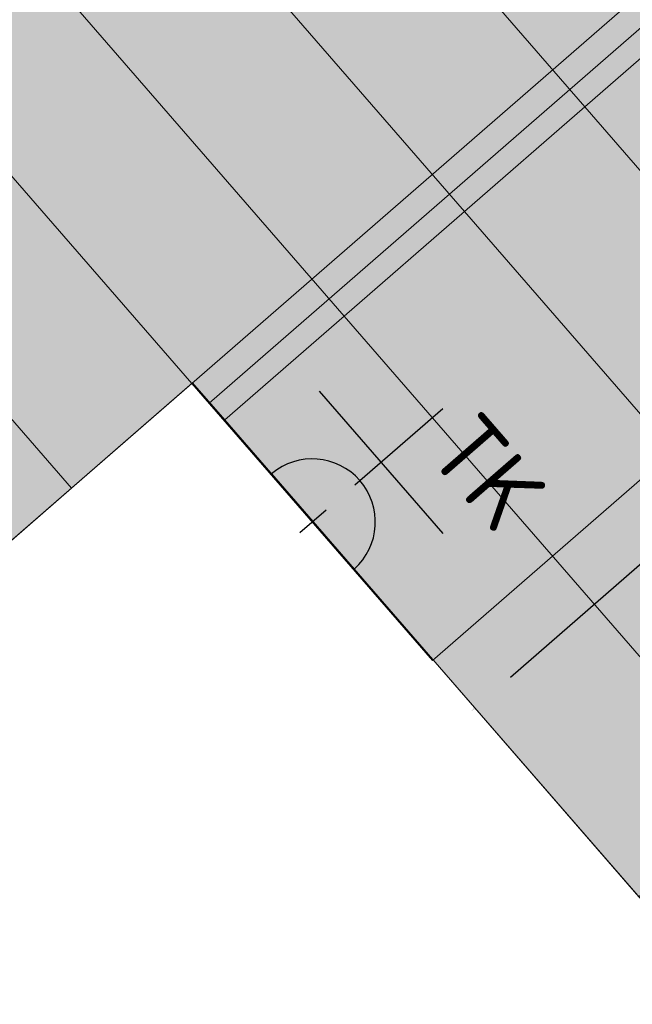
# Model space of a CAD drawing. Header units: millimetres. Extents: x 102382 to 164490, y 45733 to 103316.
# Tile 67 of 183: x 138477 to 139646, y 71373 to 73250. Entities that reach past the tile are written whole.
import ezdxf
from ezdxf import colors
from ezdxf.entities.mleader import LeaderData, LeaderLine
from ezdxf.math import Vec2, Vec3

# ---------------------------------------------------------------- set-up
doc = ezdxf.new("R2010")
doc.units = ezdxf.units.MM
doc.layers.get('0').update_dxf_attribs({"true_color": 0x000000})
doc.layers.add('_SA-ELEKTER_pistikupesad', color=7, linetype='Continuous', true_color=0x9900cc)
for name, color, linetype, lineweight, true_color in [('_SA-LAGI', 7, 'Continuous', 9, 0x5b5b5b), ('_SA-PORAND', 7, 'Continuous', 9, 0x5b5b5b), ('_SA-PORAND_hatch', 254, 'Continuous', 9, 0xbebebe), ('_SA-SISUSTUS_kohtkindel', 7, 'Continuous', 15, 0x7f4f3f)]:
    doc.layers.add(name, color=color, linetype=linetype, lineweight=lineweight, true_color=true_color)
doc.styles.add('DIN Pro Light-Light', font='txt')
doc.styles.add('DIN Pro Medium-Medium', font='txt')

# ---------------------------------------------------------------- blocks, each defined once
blk = doc.blocks.new('_SA_EL_Töökoht')
at = {"linetype": 'ByBlock', "lineweight": -2}
blk.add_hatch(color=0, dxfattribs=at).paths.add_polyline_path([(-120.3, 33.1), (120.1, 33.1), (120, 35.7), (119.9, 38.4), (119.7, 41.1), (119.4, 43.8), (119.1, 46.5), (118.8, 49.3), (118.3, 52), (117.8, 54.8), (117.2, 57.5), (116.6, 60.3), (115.9, 63.1), (115.1, 65.8), (114.2, 68.6), (113.3, 71.4), (112.3, 74.1), (111.2, 76.9), (110, 79.6), (108.8, 82.3), (107.5, 85), (106.1, 87.7), (104.7, 90.4), (103.2, 93), (101.6, 95.6), (99.9, 98.1), (98.2, 100.6), (96.4, 103.1), (94.5, 105.6), (92.6, 108), (90.6, 110.3), (88.6, 112.6), (86.5, 114.9), (84.3, 117), (82.1, 119.2), (79.8, 121.3), (77.5, 123.3), (75.1, 125.2), (72.7, 127.1), (70.2, 129), (67.7, 130.7), (65.2, 132.4), (62.6, 134), (60, 135.6), (57.3, 137.1), (54.7, 138.5), (52, 139.8), (49.3, 141.1), (46.5, 142.3), (43.8, 143.4), (41, 144.4), (38.3, 145.4), (35.5, 146.3), (32.7, 147.1), (29.9, 147.9), (27.1, 148.6), (24.4, 149.2), (21.6, 149.7), (18.8, 150.2), (16.1, 150.6), (13.3, 150.9), (10.6, 151.2), (7.9, 151.4), (5.2, 151.6), (2.5, 151.7), (-0.1, 151.7), (-2.8, 151.7), (-5.5, 151.6), (-8.2, 151.4), (-10.9, 151.2), (-13.6, 150.9), (-16.3, 150.6), (-19.1, 150.2), (-21.9, 149.7), (-24.6, 149.2), (-27.4, 148.6), (-30.2, 147.9), (-33, 147.1), (-35.8, 146.3), (-38.5, 145.4), (-41.3, 144.4), (-44.1, 143.4), (-46.8, 142.3), (-49.5, 141.1), (-52.3, 139.8), (-54.9, 138.5), (-57.6, 137.1), (-60.3, 135.6), (-62.9, 134), (-65.4, 132.4), (-68, 130.7), (-70.5, 129), (-73, 127.1), (-75.4, 125.2), (-77.8, 123.3), (-80.1, 121.3), (-82.4, 119.2), (-84.6, 117), (-86.7, 114.9), (-88.9, 112.6), (-90.9, 110.3), (-92.9, 108), (-94.8, 105.6), (-96.7, 103.1), (-98.5, 100.6), (-100.2, 98.1), (-101.8, 95.6), (-103.4, 93), (-105, 90.4), (-106.4, 87.7), (-107.8, 85), (-109.1, 82.3), (-110.3, 79.6), (-111.4, 76.9), (-112.5, 74.1), (-113.5, 71.4), (-114.5, 68.6), (-115.3, 65.8), (-116.1, 63.1), (-116.8, 60.3), (-117.5, 57.5), (-118.1, 54.8), (-118.6, 52), (-119, 49.3), (-119.4, 46.5), (-119.7, 43.8), (-120, 41.1), (-120.1, 38.4), (-120.3, 35.7)], flags=0)
at = {"color": 0, "linetype": 'ByBlock', "lineweight": -2}
for p, q in [((0, 139.1), (0, 361)), ((-180, 205), (180, 205)), ((0, 66.1), (0, 0)), ((33.1, 33.1), (-33.1, 33.1))]:
    blk.add_line(p, q, dxfattribs=at)
blk.add_lwpolyline([(-120.3, 33.1), (120.1, 33.1, 0.986995)], format="xyb", close=True, dxfattribs=at)
at = {"color": 0, "linetype": 'ByBlock', "lineweight": -2, "insert": (42.6, 413.9), "char_height": 135, "width": 725.902, "attachment_point": 1, "style": 'DIN Pro Medium-Medium'}
blk.add_mtext('TK', dxfattribs=at)
blk = doc.blocks.new('admin.laud')
at = {"color": 0, "lineweight": -2}
blk.add_line((-357.5, -45.8), (-1430.6, -978.6), dxfattribs=at)
at = {"color": 0, "linetype": 'ByBlock', "lineweight": -2}
blk.add_lwpolyline([(-114.8, -325), (-390.3, -8), (-1463.4, -940.9), (-1004.2, -1469.2), (-142.4, -720), (1143.5, -2199.3), (1671.8, -1740), (202.2, -49.5)], close=True, dxfattribs=at)

msp = doc.modelspace()

# ---------------------------------------------------------------- hatches: boundary and pattern name
at = {"layer": '_SA-PORAND_hatch', "true_color": 0xdcdcdc}
for points in [[(139784.8, 73283.5), (138995, 74192.1), (138765.5, 73992.7), (139555.4, 73084)], [(139555.4, 73084), (138765.5, 73992.7), (138536.1, 73793.2), (139326, 72884.6)], [(138868.6, 72487), (139096.6, 72685.1), (138306.7, 73593.8), (138077.2, 73394.4), (138805.7, 72556.3), (138807.2, 72557.6)], [(140115.9, 71975.9), (139326, 72884.6), (139096.6, 72685.1), (139886.4, 71776.5)]]:
    msp.add_hatch(color=254, dxfattribs=at).paths.add_polyline_path(points, flags=0)
at = {"layer": '_SA-PORAND_hatch', "true_color": 0xebebeb}
for points in [[(139326, 72884.6), (138536.1, 73793.2), (138306.7, 73593.8), (139096.6, 72685.1)], [(138576.3, 72356.9), (137847.8, 73194.9), (137618.4, 72995.5), (138346.9, 72157.4)], [(140345.3, 72175.3), (139555.4, 73084), (139326, 72884.6), (140115.9, 71975.9)], [(139886.4, 71776.5), (139096.6, 72685.1), (138868.6, 72487), (139658.5, 71578.3)]]:
    msp.add_hatch(color=7, dxfattribs=at).paths.add_polyline_path(points, flags=0)
at = {"layer": '_SA-PORAND_hatch', "true_color": 0xfafafa}
for points in [[(138805.7, 72556.3), (138077.2, 73394.4), (137847.8, 73194.9), (138576.3, 72356.9)], [(140574.7, 72374.8), (139784.8, 73283.5), (139555.4, 73084), (140345.3, 72175.3)]]:
    msp.add_hatch(color=7, dxfattribs=at).paths.add_polyline_path(points, flags=0)

# ---------------------------------------------------------------- linework, layer by layer
at = {"layer": '_SA-LAGI'}
msp.add_lwpolyline([(141129.7, 69886), (147552.3, 75469), (138360.9, 86042.5), (134155.4, 82386.8), (132007.2, 80532.6), (122900, 72615.8), (122910, 67510), (123110, 67510), (123110, 67400), (127185, 67402.2), (127185, 67510), (127605, 67510), (127605.4, 67402.4), (132880, 67405.2), (138807.2, 72557.6), (138879.4, 72474.6), (138971.3, 72369)], close=True, dxfattribs=at)
at = {"layer": '_SA-PORAND'}
for points in [[(141129.7, 69886), (147552.3, 75469), (138360.9, 86042.5), (134557.1, 82736), (134347.2, 82977.5), (133123.3, 81901), (133333.3, 81659.5), (133091.6, 81449.7), (132881.8, 81691.1), (122910, 73035.2), (122910, 67510), (123110, 67510), (123111.2, 67400), (127234.9, 67400.9), (127234.9, 67508.8), (127654.9, 67508.8), (127655.3, 67401.2), (132880, 67405.2), (138807.2, 72557.6)], [(139784.8, 73283.5), (138995, 74192.1), (138765.5, 73992.7), (139555.4, 73084)], [(139555.4, 73084), (138765.5, 73992.7), (138536.1, 73793.2), (139326, 72884.6)], [(139326, 72884.6), (138536.1, 73793.2), (138306.7, 73593.8), (139096.6, 72685.1)], [(138868.6, 72487), (139096.6, 72685.1), (138306.7, 73593.8), (138077.2, 73394.4), (138805.7, 72556.3), (138807.2, 72557.6)], [(138805.7, 72556.3), (138077.2, 73394.4), (137847.8, 73194.9), (138576.3, 72356.9)], [(140574.7, 72374.8), (139784.8, 73283.5), (139555.4, 73084), (140345.3, 72175.3)], [(138576.3, 72356.9), (137847.8, 73194.9), (137618.4, 72995.5), (138346.9, 72157.4)], [(140345.3, 72175.3), (139555.4, 73084), (139326, 72884.6), (140115.9, 71975.9)], [(140115.9, 71975.9), (139326, 72884.6), (139096.6, 72685.1), (139886.4, 71776.5)], [(139886.4, 71776.5), (139096.6, 72685.1), (138868.6, 72487), (139658.5, 71578.3)]]:
    msp.add_lwpolyline(points, close=True, dxfattribs=at)

# ---------------------------------------------------------------- block references
at = {"layer": '_SA-ELEKTER_pistikupesad', "rotation": 311.0000015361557}
msp.add_blockref('_SA_EL_Töökoht', (139011.9, 72271.8), dxfattribs=at)
at = {"layer": '_SA-SISUSTUS_kohtkindel'}
msp.add_blockref('admin.laud', (140269.3, 73497.4), dxfattribs=at)

# ---------------------------------------------------------------- leaders
at = {"layer": '_SA-ELEKTER_pistikupesad'}
ml = msp.add_multileader_mtext('Standard', dxfattribs=at)
ml.set_content('{\\fDIN Pro;Valve ekraanid, kooliraadio, välisukse fonoluku }\\P{\\fDIN Pro;süsteem, tavatöökoht}\\P', color=256, style='DIN Pro Light-Light')
ml.set_leader_properties()
ml.build(insert=Vec2(0, 0))
ml.multileader.update_dxf_attribs({"has_dogleg": 0, "dogleg_length": 1.8, "arrow_head_size": 100})
ctx = ml.context
ctx.base_point, ctx.char_height, ctx.arrow_head_size, ctx.landing_gap_size = Vec3(141581.7, 72686), 135, 100, 20
notes = []
notes.append((ctx, [(0, (1, 1, 0), (141579.9, 72686), (1, 0), 1.8, [(0, [(139338.3, 71931.4), (140206.3, 72686)], 0, [])])]))
ctx.mtext.insert = Vec3(141601.7, 72766.3)
for ctx, leaders in notes:
    for number, flags, end, landing, length, lines in leaders:
        leader = LeaderData()
        leader.index, (leader.has_last_leader_line, leader.has_dogleg_vector, leader.attachment_direction) = number, flags
        leader.last_leader_point, leader.dogleg_vector, leader.dogleg_length = Vec3(end), Vec3(landing), length
        for number, points, colour, breaks in lines:
            line = LeaderLine()
            line.index, line.vertices, line.color, line.breaks = number, Vec3.list(points), colors.encode_raw_color(colour), breaks
            leader.lines.append(line)
        ctx.leaders.append(leader)

doc.saveas('drawing.dxf')
